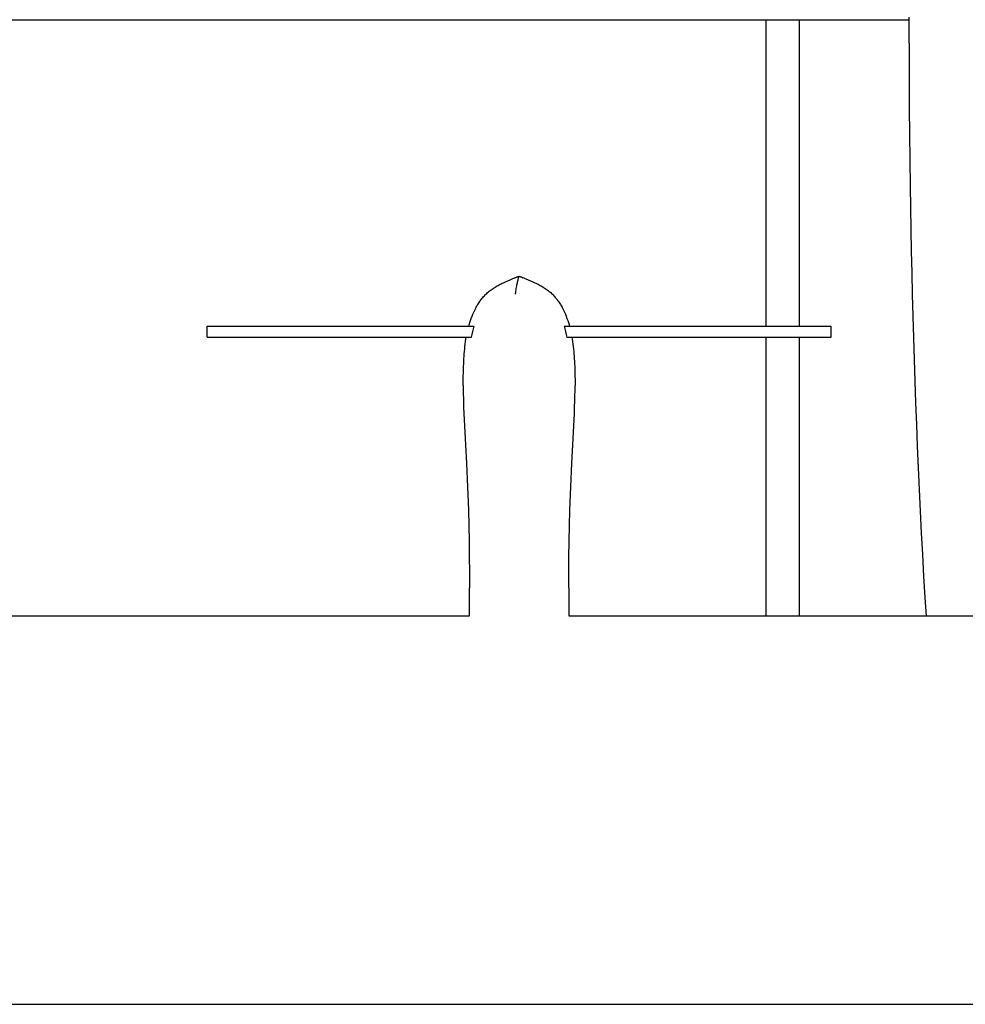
# Model space of a CAD drawing. Header units: millimetres. Extents: x -1528 to 1528, y -800 to 940.
# Tile 3 of 10: x -760 to -78, y -590 to 120. Entities that reach past the tile are written whole.
import ezdxf

# ---------------------------------------------------------------- set-up
doc = ezdxf.new("R2010")
doc.units = ezdxf.units.MM
doc.layers.add('VISIBLE', color=7, linetype='Continuous')

msp = doc.modelspace()

# ---------------------------------------------------------------- linework, layer by layer
at = {"layer": 'VISIBLE'}
for p, q in [((-118.78, 112.36), (-118.77, 121.73)), ((-1499.89, 119.99), (-118.77, 119.99)), ((-221.94, -101.03), (-221.94, 119.99)), ((-197.95, -101.03), (-197.95, 119.99)), ((-118.79, 103), (-118.78, 112.36)), ((-118.79, 103), (-118.77, 93.64)), ((-118.77, 93.64), (-118.75, 84.27)), ((-118.75, 84.27), (-118.71, 74.91)), ((-118.71, 74.91), (-118.6, 56.19)), ((-118.6, 56.19), (-118.45, 37.46)), ((-118.45, 37.46), (-118.25, 18.73)), ((-118.25, 18.73), (-118, 0)), ((-118, 0), (-117.76, -15.62)), ((-117.76, -15.62), (-117.49, -31.24)), ((-117.49, -31.24), (-117.18, -46.87)), ((-117.18, -46.87), (-116.85, -62.49)), ((-116.85, -62.49), (-116.47, -78.12)), ((-414.56, -71.24), (-413.8, -70.85)), ((-413.8, -70.85), (-413.04, -70.46)), ((-413.04, -70.46), (-412.26, -70.08)), ((-412.26, -70.08), (-411.48, -69.71)), ((-411.48, -69.71), (-409.91, -68.98)), ((-409.91, -68.98), (-408.31, -68.28)), ((-408.31, -68.28), (-406.69, -67.61)), ((-406.69, -67.61), (-405.06, -66.94)), ((-405.06, -66.94), (-403.42, -66.3)), ((-403.42, -66.3), (-400.11, -65.02)), ((-403.14, -66.3), (-400.11, -65.02)), ((-401.7, -71.25), (-401.53, -70.46)), ((-401.53, -70.46), (-401.36, -69.71)), ((-401.36, -69.71), (-401.19, -68.98)), ((-401.19, -68.98), (-401.01, -68.28)), ((-401.01, -68.28), (-400.83, -67.61)), ((-400.83, -67.61), (-400.48, -66.3)), ((-400.48, -66.3), (-400.11, -65.02)), ((-400.12, -65.02), (-400.11, -65.02)), ((-400.11, -65.02), (-397.45, -66.3)), ((-400.11, -65.02), (-400.1, -65.02)), ((-400.11, -65.02), (-396.81, -66.3)), ((-396.81, -66.3), (-395.17, -66.94)), ((-395.17, -66.94), (-393.54, -67.61)), ((-393.54, -67.61), (-391.92, -68.28)), ((-391.92, -68.28), (-390.32, -68.98)), ((-390.32, -68.98), (-388.74, -69.71)), ((-388.74, -69.71), (-387.96, -70.08)), ((-387.96, -70.08), (-387.19, -70.46)), ((-387.19, -70.46), (-386.43, -70.85)), ((-386.43, -70.85), (-385.67, -71.24)), ((-424.66, -78.56), (-424.12, -78.02)), ((-424.12, -78.02), (-423.52, -77.45)), ((-423.52, -77.45), (-422.9, -76.89)), ((-422.9, -76.89), (-422.27, -76.34)), ((-422.27, -76.34), (-421.62, -75.82)), ((-421.62, -75.82), (-420.97, -75.3)), ((-420.97, -75.3), (-420.3, -74.8)), ((-420.3, -74.8), (-419.62, -74.32)), ((-419.62, -74.32), (-418.92, -73.84)), ((-418.92, -73.84), (-418.22, -73.38)), ((-418.22, -73.38), (-417.51, -72.93)), ((-417.51, -72.93), (-416.78, -72.49)), ((-416.78, -72.49), (-416.05, -72.07)), ((-416.05, -72.07), (-415.31, -71.65)), ((-415.31, -71.65), (-414.56, -71.24)), ((-402.74, -78.02), (-402.68, -77.45)), ((-402.68, -77.45), (-402.61, -76.89)), ((-402.61, -76.89), (-402.47, -75.82)), ((-402.47, -75.82), (-402.33, -74.8)), ((-402.33, -74.8), (-402.18, -73.84)), ((-402.18, -73.84), (-402.02, -72.93)), ((-402.02, -72.93), (-401.86, -72.07)), ((-401.86, -72.07), (-401.7, -71.25)), ((-385.67, -71.24), (-384.92, -71.65)), ((-384.92, -71.65), (-384.18, -72.07)), ((-384.18, -72.07), (-383.44, -72.49)), ((-383.44, -72.49), (-382.72, -72.93)), ((-382.72, -72.93), (-382.01, -73.38)), ((-382.01, -73.38), (-381.31, -73.84)), ((-381.31, -73.84), (-380.61, -74.32)), ((-380.61, -74.32), (-379.93, -74.8)), ((-379.93, -74.8), (-379.26, -75.3)), ((-379.26, -75.3), (-378.61, -75.82)), ((-378.61, -75.82), (-377.96, -76.34)), ((-377.96, -76.34), (-377.33, -76.89)), ((-377.33, -76.89), (-376.71, -77.45)), ((-376.71, -77.45), (-376.11, -78.02)), ((-376.11, -78.02), (-375.57, -78.56)), ((-429.86, -85.34), (-429.44, -84.67)), ((-429.44, -84.67), (-429.02, -84.01)), ((-429.02, -84.01), (-428.58, -83.36)), ((-428.58, -83.36), (-428.13, -82.72)), ((-428.13, -82.72), (-427.67, -82.09)), ((-427.67, -82.09), (-427.2, -81.47)), ((-427.2, -81.47), (-426.71, -80.87)), ((-426.71, -80.87), (-426.22, -80.27)), ((-426.22, -80.27), (-425.71, -79.69)), ((-425.71, -79.69), (-425.19, -79.12)), ((-425.19, -79.12), (-424.66, -78.56)), ((-375.57, -78.56), (-375.04, -79.12)), ((-375.04, -79.12), (-374.52, -79.69)), ((-374.52, -79.69), (-374.01, -80.27)), ((-374.01, -80.27), (-373.52, -80.87)), ((-373.52, -80.87), (-373.03, -81.47)), ((-373.03, -81.47), (-372.56, -82.09)), ((-372.56, -82.09), (-372.1, -82.72)), ((-372.1, -82.72), (-371.65, -83.36)), ((-371.65, -83.36), (-371.21, -84.01)), ((-371.21, -84.01), (-370.78, -84.67)), ((-370.78, -84.67), (-370.37, -85.34)), ((-116.47, -78.12), (-116.07, -93.75)), ((-433.47, -92.44), (-432.82, -90.97)), ((-432.82, -90.97), (-432.14, -89.52)), ((-432.14, -89.52), (-431.42, -88.1)), ((-431.42, -88.1), (-431.05, -87.39)), ((-431.05, -87.39), (-430.66, -86.7)), ((-430.66, -86.7), (-430.27, -86.01)), ((-430.27, -86.01), (-429.86, -85.34)), ((-370.37, -85.34), (-369.96, -86.01)), ((-369.96, -86.01), (-369.56, -86.7)), ((-369.56, -86.7), (-369.18, -87.39)), ((-369.18, -87.39), (-368.8, -88.1)), ((-368.8, -88.1), (-368.08, -89.52)), ((-368.08, -89.52), (-367.4, -90.97)), ((-367.4, -90.97), (-366.76, -92.44)), ((-436.12, -100.03), (-435.66, -98.49)), ((-435.66, -98.49), (-435.17, -96.96)), ((-435.17, -96.96), (-434.64, -95.44)), ((-434.64, -95.44), (-434.07, -93.94)), ((-434.07, -93.94), (-433.47, -92.44)), ((-366.76, -92.44), (-366.16, -93.94)), ((-366.16, -93.94), (-365.59, -95.44)), ((-365.59, -95.44), (-365.06, -96.96)), ((-365.06, -96.96), (-364.57, -98.49)), ((-364.57, -98.49), (-364.1, -100.03)), ((-116.07, -93.75), (-115.63, -109.38)), ((-625.18, -109.03), (-625.18, -101.03)), ((-625.18, -101.03), (-625.18, -101.03)), ((-625.18, -101.03), (-625.15, -101.03)), ((-625.18, -101.03), (-625.14, -101.03)), ((-625.15, -101.03), (-625.08, -101.03)), ((-625.14, -101.03), (-625.07, -101.03)), ((-625.08, -101.03), (-624.97, -101.03)), ((-625.07, -101.03), (-624.96, -101.03)), ((-624.97, -101.03), (-624.84, -101.03)), ((-624.96, -101.03), (-624.83, -101.03)), ((-624.84, -101.03), (-624.66, -101.03)), ((-624.83, -101.03), (-624.65, -101.03)), ((-624.66, -101.03), (-624.46, -101.03)), ((-624.65, -101.03), (-624.45, -101.03)), ((-624.46, -101.03), (-624.22, -101.03)), ((-624.45, -101.03), (-624.22, -101.03)), ((-624.22, -101.03), (-623.96, -101.03)), ((-624.22, -101.03), (-623.96, -101.03)), ((-623.96, -101.03), (-623.66, -101.03)), ((-623.96, -101.03), (-623.66, -101.03)), ((-623.66, -101.03), (-623.34, -101.03)), ((-623.66, -101.03), (-623.33, -101.03)), ((-623.34, -101.03), (-622.99, -101.03)), ((-623.33, -101.03), (-622.97, -101.03)), ((-622.99, -101.03), (-622.61, -101.03)), ((-622.97, -101.03), (-622.58, -101.03)), ((-622.61, -101.03), (-622.2, -101.03)), ((-622.58, -101.03), (-622.17, -101.03)), ((-622.2, -101.03), (-621.77, -101.03)), ((-622.17, -101.03), (-621.72, -101.03)), ((-621.77, -101.03), (-621.31, -101.03)), ((-621.72, -101.03), (-621.25, -101.03)), ((-621.31, -101.03), (-620.83, -101.03)), ((-621.25, -101.03), (-620.76, -101.03)), ((-620.83, -101.03), (-620.32, -101.03)), ((-620.76, -101.03), (-620.23, -101.03)), ((-620.32, -101.03), (-619.79, -101.03)), ((-620.23, -101.03), (-619.69, -101.03)), ((-619.79, -101.03), (-619.23, -101.03)), ((-619.69, -101.03), (-619.12, -101.03)), ((-619.23, -101.03), (-618.65, -101.03)), ((-619.12, -101.03), (-618.52, -101.03)), ((-618.65, -101.03), (-618.05, -101.03)), ((-618.52, -101.03), (-617.91, -101.03)), ((-618.05, -101.03), (-617.43, -101.03)), ((-617.91, -101.03), (-617.27, -101.03)), ((-617.43, -101.03), (-616.78, -101.03)), ((-617.27, -101.03), (-616.61, -101.03)), ((-616.78, -101.03), (-616.12, -101.03)), ((-616.61, -101.03), (-615.92, -101.03)), ((-616.12, -101.03), (-614.73, -101.03)), ((-615.92, -101.03), (-615.22, -101.03)), ((-615.22, -101.03), (-613.76, -101.03)), ((-614.73, -101.03), (-613.27, -101.03)), ((-613.76, -101.03), (-612.23, -101.03)), ((-613.27, -101.03), (-611.74, -101.03)), ((-612.23, -101.03), (-610.62, -101.03)), ((-611.74, -101.03), (-610.15, -101.03)), ((-610.62, -101.03), (-608.96, -101.03)), ((-610.15, -101.03), (-608.5, -101.03)), ((-608.96, -101.03), (-607.24, -101.03)), ((-608.5, -101.03), (-606.8, -101.03)), ((-607.24, -101.03), (-605.47, -101.03)), ((-606.8, -101.03), (-605.05, -101.03)), ((-605.47, -101.03), (-603.65, -101.03)), ((-605.05, -101.03), (-603.25, -101.03)), ((-603.65, -101.03), (-601.79, -101.03)), ((-603.25, -101.03), (-601.42, -101.03)), ((-601.79, -101.03), (-599.89, -101.03)), ((-601.42, -101.03), (-599.55, -101.03)), ((-599.89, -101.03), (-597.97, -101.03)), ((-599.55, -101.03), (-597.66, -101.03)), ((-597.97, -101.03), (-596.02, -101.03)), ((-597.66, -101.03), (-595.74, -101.03)), ((-596.02, -101.03), (-592.06, -101.03)), ((-595.74, -101.03), (-591.85, -101.03)), ((-592.06, -101.03), (-588.07, -101.03)), ((-591.85, -101.03), (-587.94, -101.03)), ((-588.07, -101.03), (-584.09, -101.03)), ((-587.94, -101.03), (-584.03, -101.03)), ((-584.09, -101.03), (-582.11, -101.03)), ((-584.03, -101.03), (-582.09, -101.03)), ((-582.11, -101.03), (-580.15, -101.03)), ((-582.09, -101.03), (-580.17, -101.03)), ((-580.17, -101.03), (-578.16, -101.03)), ((-580.15, -101.03), (-578.15, -101.03)), ((-578.16, -101.03), (-576.17, -101.03)), ((-578.15, -101.03), (-576.18, -101.03)), ((-576.18, -101.03), (-574.22, -101.03)), ((-576.17, -101.03), (-574.2, -101.03)), ((-574.22, -101.03), (-572.29, -101.03)), ((-574.2, -101.03), (-572.26, -101.03)), ((-572.29, -101.03), (-570.39, -101.03)), ((-572.26, -101.03), (-570.34, -101.03)), ((-570.39, -101.03), (-568.5, -101.03)), ((-570.34, -101.03), (-568.44, -101.03)), ((-568.5, -101.03), (-566.64, -101.03)), ((-568.44, -101.03), (-566.57, -101.03)), ((-566.64, -101.03), (-564.79, -101.03)), ((-566.57, -101.03), (-564.72, -101.03)), ((-564.79, -101.03), (-562.97, -101.03)), ((-564.72, -101.03), (-562.89, -101.03)), ((-562.97, -101.03), (-561.17, -101.03)), ((-562.89, -101.03), (-561.08, -101.03)), ((-561.17, -101.03), (-559.39, -101.03)), ((-561.08, -101.03), (-559.29, -101.03)), ((-559.39, -101.03), (-557.62, -101.03)), ((-559.29, -101.03), (-557.52, -101.03)), ((-557.62, -101.03), (-555.88, -101.03)), ((-557.52, -101.03), (-555.77, -101.03)), ((-555.88, -101.03), (-554.15, -101.03)), ((-555.77, -101.03), (-554.03, -101.03)), ((-554.15, -101.03), (-552.44, -101.03)), ((-554.03, -101.03), (-550.62, -101.03)), ((-552.44, -101.03), (-550.75, -101.03)), ((-550.75, -101.03), (-549.07, -101.03)), ((-550.62, -101.03), (-547.28, -101.03)), ((-549.07, -101.03), (-547.42, -101.03)), ((-547.42, -101.03), (-544.14, -101.03)), ((-547.28, -101.03), (-544.01, -101.03)), ((-544.14, -101.03), (-540.93, -101.03)), ((-544.01, -101.03), (-540.79, -101.03)), ((-540.93, -101.03), (-537.77, -101.03)), ((-540.79, -101.03), (-537.63, -101.03)), ((-537.77, -101.03), (-534.67, -101.03)), ((-537.63, -101.03), (-534.53, -101.03)), ((-534.67, -101.03), (-531.61, -101.03)), ((-534.53, -101.03), (-531.47, -101.03)), ((-531.61, -101.03), (-528.59, -101.03)), ((-531.47, -101.03), (-528.46, -101.03)), ((-528.59, -101.03), (-525.61, -101.03)), ((-528.46, -101.03), (-525.49, -101.03)), ((-525.61, -101.03), (-522.67, -101.03)), ((-525.49, -101.03), (-522.55, -101.03)), ((-522.67, -101.03), (-519.76, -101.03)), ((-522.55, -101.03), (-519.65, -101.03)), ((-519.76, -101.03), (-516.88, -101.03)), ((-519.65, -101.03), (-516.77, -101.03)), ((-516.88, -101.03), (-514.02, -101.03)), ((-516.77, -101.03), (-513.92, -101.03)), ((-514.02, -101.03), (-511.18, -101.03)), ((-513.92, -101.03), (-511.09, -101.03)), ((-511.18, -101.03), (-508.36, -101.03)), ((-511.09, -101.03), (-508.28, -101.03)), ((-508.36, -101.03), (-505.54, -101.03)), ((-508.28, -101.03), (-502.68, -101.03)), ((-505.54, -101.03), (-502.74, -101.03)), ((-502.74, -101.03), (-497.14, -101.03)), ((-502.68, -101.03), (-497.1, -101.03)), ((-497.14, -101.03), (-491.53, -101.03)), ((-497.1, -101.03), (-491.51, -101.03)), ((-491.53, -101.03), (-485.86, -101.03)), ((-491.51, -101.03), (-485.87, -101.03)), ((-485.87, -101.03), (-480.15, -101.03)), ((-485.86, -101.03), (-483.01, -101.03)), ((-483.01, -101.03), (-480.13, -101.03)), ((-480.15, -101.03), (-477.32, -101.03)), ((-480.13, -101.03), (-477.15, -101.03)), ((-477.32, -101.03), (-474.48, -101.03)), ((-477.15, -101.03), (-474.15, -101.03)), ((-474.48, -101.03), (-471.61, -101.03)), ((-474.15, -101.03), (-471.12, -101.03)), ((-471.61, -101.03), (-468.71, -101.03)), ((-471.12, -101.03), (-468.07, -101.03)), ((-468.71, -101.03), (-465.79, -101.03)), ((-468.07, -101.03), (-464.99, -101.03)), ((-465.79, -101.03), (-462.86, -101.03)), ((-464.99, -101.03), (-461.89, -101.03)), ((-462.86, -101.03), (-456.92, -101.03)), ((-461.89, -101.03), (-458.77, -101.03)), ((-458.77, -101.03), (-455.62, -101.03)), ((-456.92, -101.03), (-450.9, -101.03)), ((-455.62, -101.03), (-449.28, -101.03)), ((-450.9, -101.03), (-444.82, -101.03)), ((-449.28, -101.03), (-442.87, -101.03)), ((-444.82, -101.03), (-438.69, -101.03)), ((-442.87, -101.03), (-436.41, -101.03)), ((-438.69, -101.03), (-432.5, -101.03)), ((-436.41, -101.03), (-436.12, -100.03)), ((-436.41, -101.03), (-436.39, -101.03)), ((-436.41, -101.03), (-436.41, -101.03)), ((-436.39, -101.03), (-436.32, -101.03)), ((-436.32, -101.03), (-436.22, -101.03)), ((-436.22, -101.03), (-436.07, -101.03)), ((-436.07, -101.03), (-435.88, -101.03)), ((-435.88, -101.03), (-435.65, -101.03)), ((-435.65, -101.03), (-435.39, -101.03)), ((-435.39, -101.03), (-435.08, -101.03)), ((-435.08, -101.03), (-434.73, -101.03)), ((-434.73, -101.03), (-434.35, -101.03)), ((-434.35, -101.03), (-433.94, -101.03)), ((-434.06, -107.01), (-433.59, -105.01)), ((-433.94, -101.03), (-433.49, -101.03)), ((-433.59, -105.01), (-433.07, -103.01)), ((-433.49, -101.03), (-433.01, -101.03)), ((-433.07, -103.01), (-432.5, -101.03)), ((-433.01, -101.03), (-432.5, -101.03)), ((-367.74, -101.03), (-367.17, -103.01)), ((-367.74, -101.03), (-367.31, -101.03)), ((-367.74, -101.03), (-361.56, -101.03)), ((-367.31, -101.03), (-366.91, -101.03)), ((-367.17, -103.01), (-366.64, -105.01)), ((-366.91, -101.03), (-366.52, -101.03)), ((-366.64, -105.01), (-366.18, -107.01)), ((-366.52, -101.03), (-366.16, -101.03)), ((-366.16, -101.03), (-365.82, -101.03)), ((-365.82, -101.03), (-365.51, -101.03)), ((-365.51, -101.03), (-365.22, -101.03)), ((-365.22, -101.03), (-364.96, -101.03)), ((-364.96, -101.03), (-364.72, -101.03)), ((-364.72, -101.03), (-364.51, -101.03)), ((-364.51, -101.03), (-364.33, -101.03)), ((-364.33, -101.03), (-364.17, -101.03)), ((-364.17, -101.03), (-364.05, -101.03)), ((-364.1, -100.03), (-363.82, -101.03)), ((-364.05, -101.03), (-363.95, -101.03)), ((-363.95, -101.03), (-363.88, -101.03)), ((-363.88, -101.03), (-363.83, -101.03)), ((-363.83, -101.03), (-363.82, -101.03)), ((-363.82, -101.03), (-363.82, -101.03)), ((-363.82, -101.03), (-363.81, -101.03)), ((-363.81, -101.03), (-357.34, -101.03)), ((-361.56, -101.03), (-355.42, -101.03)), ((-357.34, -101.03), (-350.93, -101.03)), ((-355.42, -101.03), (-349.34, -101.03)), ((-350.93, -101.03), (-344.59, -101.03)), ((-349.34, -101.03), (-343.33, -101.03)), ((-344.59, -101.03), (-341.44, -101.03)), ((-343.33, -101.03), (-337.39, -101.03)), ((-341.44, -101.03), (-338.32, -101.03)), ((-338.32, -101.03), (-335.22, -101.03)), ((-337.39, -101.03), (-334.45, -101.03)), ((-335.22, -101.03), (-332.14, -101.03)), ((-334.45, -101.03), (-331.53, -101.03)), ((-332.14, -101.03), (-326.06, -101.03)), ((-331.53, -101.03), (-328.64, -101.03)), ((-328.64, -101.03), (-325.76, -101.03)), ((-326.06, -101.03), (-323.06, -101.03)), ((-325.76, -101.03), (-322.92, -101.03)), ((-323.06, -101.03), (-320.08, -101.03)), ((-322.92, -101.03), (-320.1, -101.03)), ((-320.1, -101.03), (-314.37, -101.03)), ((-320.08, -101.03), (-317.2, -101.03)), ((-317.2, -101.03), (-314.34, -101.03)), ((-314.37, -101.03), (-308.73, -101.03)), ((-314.34, -101.03), (-308.68, -101.03)), ((-308.73, -101.03), (-303.14, -101.03)), ((-308.68, -101.03), (-303.07, -101.03)), ((-303.14, -101.03), (-297.56, -101.03)), ((-303.07, -101.03), (-297.47, -101.03)), ((-297.56, -101.03), (-291.97, -101.03)), ((-297.47, -101.03), (-294.66, -101.03)), ((-294.66, -101.03), (-291.85, -101.03)), ((-291.97, -101.03), (-289.15, -101.03)), ((-291.85, -101.03), (-289.03, -101.03)), ((-289.15, -101.03), (-286.32, -101.03)), ((-289.03, -101.03), (-286.19, -101.03)), ((-286.32, -101.03), (-283.47, -101.03)), ((-286.19, -101.03), (-283.33, -101.03)), ((-283.47, -101.03), (-280.6, -101.03)), ((-283.33, -101.03), (-280.45, -101.03)), ((-280.6, -101.03), (-277.69, -101.03)), ((-280.45, -101.03), (-277.54, -101.03)), ((-277.69, -101.03), (-274.76, -101.03)), ((-277.54, -101.03), (-274.59, -101.03)), ((-274.76, -101.03), (-271.79, -101.03)), ((-274.59, -101.03), (-271.62, -101.03)), ((-271.79, -101.03), (-268.77, -101.03)), ((-271.62, -101.03), (-268.6, -101.03)), ((-268.77, -101.03), (-265.72, -101.03)), ((-268.6, -101.03), (-265.54, -101.03)), ((-265.72, -101.03), (-262.61, -101.03)), ((-265.54, -101.03), (-262.43, -101.03)), ((-262.61, -101.03), (-259.45, -101.03)), ((-262.43, -101.03), (-259.28, -101.03)), ((-259.45, -101.03), (-256.24, -101.03)), ((-259.28, -101.03), (-256.06, -101.03)), ((-256.24, -101.03), (-252.96, -101.03)), ((-256.06, -101.03), (-252.79, -101.03)), ((-252.96, -101.03), (-249.62, -101.03)), ((-252.79, -101.03), (-251.13, -101.03)), ((-251.13, -101.03), (-249.46, -101.03)), ((-249.62, -101.03), (-246.21, -101.03)), ((-249.46, -101.03), (-247.77, -101.03)), ((-247.77, -101.03), (-246.06, -101.03)), ((-246.21, -101.03), (-244.47, -101.03)), ((-246.06, -101.03), (-244.33, -101.03)), ((-244.47, -101.03), (-242.72, -101.03)), ((-244.33, -101.03), (-242.59, -101.03)), ((-242.72, -101.03), (-240.95, -101.03)), ((-242.59, -101.03), (-240.82, -101.03)), ((-240.95, -101.03), (-239.16, -101.03)), ((-240.82, -101.03), (-239.04, -101.03)), ((-239.16, -101.03), (-237.35, -101.03)), ((-239.04, -101.03), (-237.24, -101.03)), ((-237.35, -101.03), (-235.52, -101.03)), ((-237.24, -101.03), (-235.42, -101.03)), ((-235.52, -101.03), (-233.67, -101.03)), ((-235.42, -101.03), (-233.57, -101.03)), ((-233.67, -101.03), (-231.8, -101.03)), ((-233.57, -101.03), (-231.71, -101.03)), ((-231.8, -101.03), (-229.9, -101.03)), ((-231.71, -101.03), (-229.83, -101.03)), ((-229.9, -101.03), (-227.98, -101.03)), ((-229.83, -101.03), (-227.92, -101.03)), ((-227.98, -101.03), (-226.04, -101.03)), ((-227.92, -101.03), (-225.99, -101.03)), ((-226.04, -101.03), (-224.07, -101.03)), ((-225.99, -101.03), (-224.04, -101.03)), ((-224.07, -101.03), (-222.08, -101.03)), ((-224.04, -101.03), (-222.06, -101.03)), ((-222.08, -101.03), (-220.07, -101.03)), ((-222.06, -101.03), (-220.06, -101.03)), ((-220.07, -101.03), (-218.15, -101.03)), ((-220.06, -101.03), (-218.1, -101.03)), ((-218.15, -101.03), (-216.21, -101.03)), ((-218.1, -101.03), (-216.13, -101.03)), ((-216.21, -101.03), (-212.3, -101.03)), ((-216.13, -101.03), (-212.14, -101.03)), ((-212.3, -101.03), (-208.38, -101.03)), ((-212.14, -101.03), (-208.15, -101.03)), ((-208.38, -101.03), (-204.5, -101.03)), ((-208.15, -101.03), (-204.2, -101.03)), ((-204.5, -101.03), (-202.58, -101.03)), ((-204.2, -101.03), (-202.25, -101.03)), ((-202.58, -101.03), (-200.69, -101.03)), ((-202.25, -101.03), (-200.32, -101.03)), ((-200.69, -101.03), (-198.82, -101.03)), ((-200.32, -101.03), (-198.43, -101.03)), ((-198.82, -101.03), (-196.99, -101.03)), ((-198.43, -101.03), (-196.57, -101.03)), ((-196.99, -101.03), (-195.19, -101.03)), ((-196.57, -101.03), (-194.75, -101.03)), ((-195.19, -101.03), (-193.44, -101.03)), ((-194.75, -101.03), (-192.98, -101.03)), ((-193.44, -101.03), (-191.73, -101.03)), ((-192.98, -101.03), (-191.26, -101.03)), ((-191.73, -101.03), (-190.08, -101.03)), ((-191.26, -101.03), (-189.6, -101.03)), ((-190.08, -101.03), (-188.49, -101.03)), ((-189.6, -101.03), (-187.99, -101.03)), ((-188.49, -101.03), (-186.96, -101.03)), ((-187.99, -101.03), (-186.46, -101.03)), ((-186.96, -101.03), (-185.5, -101.03)), ((-186.46, -101.03), (-185, -101.03)), ((-185.5, -101.03), (-184.11, -101.03)), ((-185, -101.03), (-184.3, -101.03)), ((-184.3, -101.03), (-183.62, -101.03)), ((-184.11, -101.03), (-183.45, -101.03)), ((-183.62, -101.03), (-182.96, -101.03)), ((-183.45, -101.03), (-182.81, -101.03)), ((-182.96, -101.03), (-182.32, -101.03)), ((-182.81, -101.03), (-182.18, -101.03)), ((-182.32, -101.03), (-181.7, -101.03)), ((-182.18, -101.03), (-181.58, -101.03)), ((-181.7, -101.03), (-181.11, -101.03)), ((-181.58, -101.03), (-181, -101.03)), ((-181.11, -101.03), (-180.54, -101.03)), ((-181, -101.03), (-180.45, -101.03)), ((-180.54, -101.03), (-179.99, -101.03)), ((-180.45, -101.03), (-179.91, -101.03)), ((-179.99, -101.03), (-179.47, -101.03)), ((-179.91, -101.03), (-179.4, -101.03)), ((-179.47, -101.03), (-178.97, -101.03)), ((-179.4, -101.03), (-178.92, -101.03)), ((-178.97, -101.03), (-178.5, -101.03)), ((-178.92, -101.03), (-178.46, -101.03)), ((-178.5, -101.03), (-178.06, -101.03)), ((-178.46, -101.03), (-178.03, -101.03)), ((-178.06, -101.03), (-177.64, -101.03)), ((-178.03, -101.03), (-177.62, -101.03)), ((-177.64, -101.03), (-177.26, -101.03)), ((-177.62, -101.03), (-177.24, -101.03)), ((-177.26, -101.03), (-176.9, -101.03)), ((-177.24, -101.03), (-176.89, -101.03)), ((-176.9, -101.03), (-176.57, -101.03)), ((-176.89, -101.03), (-176.57, -101.03)), ((-176.57, -101.03), (-176.27, -101.03)), ((-176.57, -101.03), (-176.27, -101.03)), ((-176.27, -101.03), (-176, -101.03)), ((-176.27, -101.03), (-176.01, -101.03)), ((-176.01, -101.03), (-175.78, -101.03)), ((-176, -101.03), (-175.77, -101.03)), ((-175.78, -101.03), (-175.57, -101.03)), ((-175.77, -101.03), (-175.56, -101.03)), ((-175.57, -101.03), (-175.4, -101.03)), ((-175.56, -101.03), (-175.39, -101.03)), ((-175.4, -101.03), (-175.27, -101.03)), ((-175.39, -101.03), (-175.25, -101.03)), ((-175.27, -101.03), (-175.16, -101.03)), ((-175.25, -101.03), (-175.15, -101.03)), ((-175.16, -101.03), (-175.09, -101.03)), ((-175.15, -101.03), (-175.08, -101.03)), ((-175.09, -101.03), (-175.05, -101.03)), ((-175.08, -101.03), (-175.05, -101.03)), ((-175.05, -109.03), (-175.05, -101.03)), ((-175.05, -101.03), (-175.05, -101.03)), ((-625.18, -109.03), (-625.18, -109.03)), ((-625.18, -109.03), (-625.18, -109.03)), ((-625.18, -109.03), (-625.18, -109.03)), ((-625.18, -109.03), (-625.14, -109.03)), ((-625.14, -109.03), (-625.07, -109.03)), ((-625.07, -109.03), (-624.96, -109.03)), ((-624.96, -109.03), (-624.83, -109.03)), ((-624.83, -109.03), (-624.65, -109.03)), ((-624.65, -109.03), (-624.45, -109.03)), ((-624.45, -109.03), (-624.22, -109.03)), ((-624.22, -109.03), (-623.96, -109.03)), ((-623.96, -109.03), (-623.66, -109.03)), ((-623.66, -109.03), (-623.34, -109.03)), ((-623.34, -109.03), (-622.99, -109.03)), ((-622.99, -109.03), (-622.61, -109.03)), ((-622.61, -109.03), (-622.2, -109.03)), ((-622.2, -109.03), (-621.77, -109.03)), ((-621.77, -109.03), (-621.31, -109.03)), ((-621.31, -109.03), (-620.83, -109.03)), ((-620.83, -109.03), (-620.32, -109.03)), ((-620.32, -109.03), (-619.79, -109.03)), ((-619.79, -109.03), (-619.23, -109.03)), ((-619.23, -109.03), (-618.65, -109.03)), ((-618.65, -109.03), (-618.05, -109.03)), ((-618.05, -109.03), (-617.43, -109.03)), ((-617.43, -109.03), (-616.78, -109.03)), ((-616.78, -109.03), (-616.12, -109.03)), ((-616.12, -109.03), (-614.73, -109.03)), ((-614.73, -109.03), (-613.27, -109.03)), ((-613.27, -109.03), (-611.74, -109.03)), ((-611.74, -109.03), (-610.15, -109.03)), ((-610.15, -109.03), (-608.5, -109.03)), ((-608.5, -109.03), (-606.8, -109.03)), ((-606.8, -109.03), (-605.05, -109.03)), ((-605.05, -109.03), (-603.25, -109.03)), ((-603.25, -109.03), (-601.42, -109.03)), ((-601.42, -109.03), (-599.55, -109.03)), ((-599.55, -109.03), (-597.66, -109.03)), ((-597.66, -109.03), (-595.74, -109.03)), ((-595.74, -109.03), (-591.85, -109.03)), ((-591.85, -109.03), (-587.94, -109.03)), ((-587.94, -109.03), (-584.03, -109.03)), ((-584.03, -109.03), (-582.09, -109.03)), ((-582.09, -109.03), (-580.17, -109.03)), ((-580.17, -109.03), (-578.16, -109.03)), ((-578.16, -109.03), (-576.17, -109.03)), ((-576.17, -109.03), (-574.2, -109.03)), ((-574.2, -109.03), (-572.26, -109.03)), ((-572.26, -109.03), (-570.34, -109.03)), ((-570.34, -109.03), (-568.44, -109.03)), ((-568.44, -109.03), (-566.57, -109.03)), ((-566.57, -109.03), (-564.72, -109.03)), ((-564.72, -109.03), (-562.89, -109.03)), ((-562.89, -109.03), (-561.08, -109.03)), ((-561.08, -109.03), (-559.29, -109.03)), ((-559.29, -109.03), (-557.52, -109.03)), ((-557.52, -109.03), (-555.77, -109.03)), ((-555.77, -109.03), (-554.03, -109.03)), ((-554.03, -109.03), (-550.62, -109.03)), ((-550.62, -109.03), (-547.28, -109.03)), ((-547.28, -109.03), (-544.01, -109.03)), ((-544.01, -109.03), (-540.79, -109.03)), ((-540.79, -109.03), (-537.63, -109.03)), ((-537.63, -109.03), (-534.53, -109.03)), ((-534.53, -109.03), (-531.47, -109.03)), ((-531.47, -109.03), (-528.46, -109.03)), ((-528.46, -109.03), (-525.49, -109.03)), ((-525.49, -109.03), (-522.55, -109.03)), ((-522.55, -109.03), (-519.65, -109.03)), ((-519.65, -109.03), (-516.77, -109.03)), ((-516.77, -109.03), (-513.92, -109.03)), ((-513.92, -109.03), (-511.09, -109.03)), ((-511.09, -109.03), (-508.28, -109.03)), ((-508.28, -109.03), (-502.68, -109.03)), ((-502.68, -109.03), (-497.1, -109.03)), ((-497.1, -109.03), (-491.51, -109.03)), ((-491.51, -109.03), (-485.87, -109.03)), ((-485.87, -109.03), (-480.15, -109.03)), ((-480.15, -109.03), (-477.44, -109.03)), ((-477.44, -109.03), (-474.71, -109.03)), ((-474.71, -109.03), (-471.95, -109.03)), ((-471.95, -109.03), (-469.18, -109.03)), ((-469.18, -109.03), (-466.38, -109.03)), ((-466.38, -109.03), (-463.56, -109.03)), ((-463.56, -109.03), (-457.87, -109.03)), ((-457.87, -109.03), (-452.11, -109.03)), ((-452.11, -109.03), (-446.29, -109.03)), ((-446.29, -109.03), (-440.41, -109.03)), ((-440.41, -109.03), (-434.48, -109.03)), ((-438.97, -113.98), (-438.72, -112.23)), ((-438.72, -112.23), (-438.45, -110.48)), ((-438.45, -110.48), (-438.21, -109.03)), ((-434.49, -109.03), (-434.48, -109.03)), ((-434.48, -109.03), (-434.06, -107.01)), ((-366.18, -107.01), (-365.76, -109.03)), ((-365.76, -109.03), (-365.75, -109.03)), ((-365.76, -109.03), (-359.83, -109.03)), ((-362.02, -109.03), (-361.77, -110.48)), ((-361.77, -110.48), (-361.5, -112.23)), ((-361.5, -112.23), (-361.26, -113.98)), ((-359.83, -109.03), (-353.95, -109.03)), ((-353.95, -109.03), (-348.13, -109.03)), ((-348.13, -109.03), (-342.37, -109.03)), ((-342.37, -109.03), (-336.68, -109.03)), ((-336.68, -109.03), (-333.86, -109.03)), ((-333.86, -109.03), (-331.07, -109.03)), ((-331.07, -109.03), (-328.29, -109.03)), ((-328.29, -109.03), (-325.54, -109.03)), ((-325.54, -109.03), (-322.8, -109.03)), ((-322.8, -109.03), (-320.1, -109.03)), ((-320.1, -109.03), (-314.37, -109.03)), ((-314.37, -109.03), (-308.73, -109.03)), ((-308.73, -109.03), (-303.14, -109.03)), ((-303.14, -109.03), (-297.56, -109.03)), ((-297.56, -109.03), (-291.97, -109.03)), ((-291.97, -109.03), (-289.15, -109.03)), ((-289.15, -109.03), (-286.32, -109.03)), ((-286.32, -109.03), (-283.47, -109.03)), ((-283.47, -109.03), (-280.6, -109.03)), ((-280.6, -109.03), (-277.69, -109.03)), ((-277.69, -109.03), (-274.76, -109.03)), ((-274.76, -109.03), (-271.79, -109.03)), ((-271.79, -109.03), (-268.77, -109.03)), ((-268.77, -109.03), (-265.72, -109.03)), ((-265.72, -109.03), (-262.61, -109.03)), ((-262.61, -109.03), (-259.45, -109.03)), ((-259.45, -109.03), (-256.24, -109.03)), ((-256.24, -109.03), (-252.96, -109.03)), ((-252.96, -109.03), (-249.62, -109.03)), ((-249.62, -109.03), (-246.21, -109.03)), ((-246.21, -109.03), (-244.47, -109.03)), ((-244.47, -109.03), (-242.72, -109.03)), ((-242.72, -109.03), (-240.95, -109.03)), ((-240.95, -109.03), (-239.16, -109.03)), ((-239.16, -109.03), (-237.35, -109.03)), ((-237.35, -109.03), (-235.52, -109.03)), ((-235.52, -109.03), (-233.67, -109.03)), ((-233.67, -109.03), (-231.8, -109.03)), ((-231.8, -109.03), (-229.9, -109.03)), ((-229.9, -109.03), (-227.98, -109.03)), ((-227.98, -109.03), (-226.04, -109.03)), ((-226.04, -109.03), (-224.07, -109.03)), ((-224.07, -109.03), (-222.08, -109.03)), ((-222.08, -109.03), (-220.07, -109.03)), ((-221.94, -310.06), (-221.94, -109.03)), ((-220.07, -109.03), (-218.15, -109.03)), ((-218.15, -109.03), (-216.21, -109.03)), ((-216.21, -109.03), (-212.3, -109.03)), ((-212.3, -109.03), (-208.38, -109.03)), ((-208.38, -109.03), (-204.5, -109.03)), ((-204.5, -109.03), (-202.58, -109.03)), ((-202.58, -109.03), (-200.69, -109.03)), ((-200.69, -109.03), (-198.82, -109.03)), ((-198.82, -109.03), (-196.99, -109.03)), ((-197.95, -310.06), (-197.95, -109.03)), ((-196.99, -109.03), (-195.19, -109.03)), ((-195.19, -109.03), (-193.44, -109.03)), ((-193.44, -109.03), (-191.73, -109.03)), ((-191.73, -109.03), (-190.08, -109.03)), ((-190.08, -109.03), (-188.49, -109.03)), ((-188.49, -109.03), (-186.96, -109.03)), ((-186.96, -109.03), (-185.5, -109.03)), ((-185.5, -109.03), (-184.11, -109.03)), ((-184.11, -109.03), (-183.45, -109.03)), ((-183.45, -109.03), (-182.81, -109.03)), ((-182.81, -109.03), (-182.18, -109.03)), ((-182.18, -109.03), (-181.58, -109.03)), ((-181.58, -109.03), (-181, -109.03)), ((-181, -109.03), (-180.45, -109.03)), ((-180.45, -109.03), (-179.91, -109.03)), ((-179.91, -109.03), (-179.4, -109.03)), ((-179.4, -109.03), (-178.92, -109.03)), ((-178.92, -109.03), (-178.46, -109.03)), ((-178.46, -109.03), (-178.03, -109.03)), ((-178.03, -109.03), (-177.62, -109.03)), ((-177.62, -109.03), (-177.24, -109.03)), ((-177.24, -109.03), (-176.89, -109.03)), ((-176.89, -109.03), (-176.57, -109.03)), ((-176.57, -109.03), (-176.27, -109.03)), ((-176.27, -109.03), (-176.01, -109.03)), ((-176.01, -109.03), (-175.78, -109.03)), ((-175.78, -109.03), (-175.57, -109.03)), ((-175.57, -109.03), (-175.4, -109.03)), ((-175.4, -109.03), (-175.27, -109.03)), ((-175.27, -109.03), (-175.16, -109.03)), ((-175.16, -109.03), (-175.09, -109.03)), ((-175.09, -109.03), (-175.05, -109.03)), ((-175.05, -109.03), (-175.05, -109.03)), ((-175.05, -109.03), (-175.05, -109.03)), ((-115.63, -109.38), (-115.16, -125.01)), ((-439.69, -121), (-439.55, -119.24)), ((-439.55, -119.24), (-439.38, -117.48)), ((-439.38, -117.48), (-439.18, -115.73)), ((-439.18, -115.73), (-438.97, -113.98)), ((-361.26, -113.98), (-361.04, -115.73)), ((-361.04, -115.73), (-360.85, -117.48)), ((-360.85, -117.48), (-360.68, -119.24)), ((-360.68, -119.24), (-360.53, -121)), ((-440.12, -128.04), (-440.04, -126.28)), ((-440.04, -126.28), (-439.94, -124.52)), ((-439.94, -124.52), (-439.82, -122.76)), ((-439.82, -122.76), (-439.69, -121)), ((-360.53, -121), (-360.4, -122.76)), ((-360.4, -122.76), (-360.29, -124.52)), ((-360.29, -124.52), (-360.19, -126.28)), ((-360.19, -126.28), (-360.1, -128.04)), ((-115.16, -125.01), (-114.64, -140.64)), ((-440.41, -137.02), (-440.36, -134.77)), ((-440.36, -134.77), (-440.3, -132.52)), ((-440.3, -132.52), (-440.22, -130.28)), ((-440.22, -130.28), (-440.12, -128.04)), ((-360.1, -128.04), (-360.01, -130.28)), ((-360.01, -130.28), (-359.93, -132.52)), ((-359.93, -132.52), (-359.87, -134.77)), ((-359.87, -134.77), (-359.82, -137.02)), ((-440.46, -141.51), (-440.44, -139.26)), ((-440.46, -143.76), (-440.46, -141.51)), ((-440.44, -139.26), (-440.41, -137.02)), ((-359.82, -137.02), (-359.79, -139.26)), ((-359.79, -139.26), (-359.77, -141.51)), ((-359.77, -141.51), (-359.77, -143.76)), ((-114.64, -140.64), (-114.1, -156.27)), ((-440.46, -143.76), (-440.45, -146.01)), ((-440.45, -146.01), (-440.43, -148.26)), ((-440.43, -148.26), (-440.4, -150.51)), ((-359.83, -150.51), (-359.8, -148.26)), ((-359.8, -148.26), (-359.78, -146.01)), ((-359.78, -146.01), (-359.77, -143.76)), ((-440.4, -150.51), (-440.36, -152.76)), ((-440.36, -152.76), (-440.3, -155.01)), ((-440.3, -155.01), (-440.17, -159.52)), ((-360.06, -159.52), (-359.93, -155.01)), ((-359.93, -155.01), (-359.87, -152.76)), ((-359.87, -152.76), (-359.83, -150.51)), ((-440.17, -159.52), (-440, -164.02)), ((-360.22, -164.02), (-360.06, -159.52)), ((-114.1, -156.27), (-113.51, -171.9)), ((-440, -164.02), (-439.81, -168.53)), ((-439.81, -168.53), (-439.59, -173.03)), ((-360.63, -173.03), (-360.42, -168.53)), ((-360.42, -168.53), (-360.22, -164.02)), ((-439.59, -173.03), (-439.36, -177.54)), ((-360.87, -177.54), (-360.63, -173.03)), ((-113.51, -171.9), (-112.89, -187.52)), ((-439.36, -177.54), (-439.12, -182.05)), ((-439.12, -182.05), (-438.12, -200.06)), ((-362.1, -200.06), (-361.11, -182.05)), ((-361.11, -182.05), (-360.87, -177.54)), ((-112.89, -187.52), (-112.22, -203.15)), ((-438.12, -200.06), (-437.84, -205.68)), ((-437.84, -205.68), (-437.58, -211.29)), ((-362.64, -211.29), (-362.39, -205.68)), ((-362.39, -205.68), (-362.1, -200.06)), ((-112.22, -203.15), (-111.52, -218.77)), ((-437.58, -211.29), (-437.35, -216.9)), ((-362.88, -216.9), (-362.64, -211.29)), ((-437.35, -216.9), (-437.13, -222.51)), ((-363.1, -222.51), (-362.88, -216.9)), ((-111.52, -218.77), (-110.78, -234.39)), ((-437.13, -222.51), (-436.76, -233.72)), ((-363.47, -233.72), (-363.1, -222.51)), ((-436.76, -233.72), (-436.47, -244.92)), ((-363.76, -244.92), (-363.47, -233.72)), ((-110.78, -234.39), (-110, -250)), ((-436.47, -244.92), (-436.24, -256.12)), ((-363.98, -256.12), (-363.76, -244.92)), ((-110, -250), (-109.17, -265.65)), ((-436.24, -256.12), (-436.09, -267.32)), ((-364.14, -267.32), (-363.98, -256.12)), ((-436.09, -267.32), (-435.99, -278.52)), ((-364.24, -278.52), (-364.14, -267.32)), ((-109.17, -265.65), (-108.3, -281.3)), ((-435.99, -278.52), (-435.95, -289.73)), ((-364.28, -289.73), (-364.24, -278.52)), ((-108.3, -281.3), (-107.38, -296.95)), ((-435.97, -300.95), (-435.95, -289.73)), ((-364.28, -289.73), (-364.26, -300.96)), ((-107.38, -296.95), (-106.57, -310.06)), ((-436.02, -310.06), (-435.97, -300.95)), ((-364.26, -300.96), (-364.21, -310.06)), ((-964.39, -310.06), (-436.01, -310.06)), ((-364.22, -310.06), (364.22, -310.06)), ((-1500.43, -590.17), (1500.43, -590.17))]:
    msp.add_line(p, q, dxfattribs=at)

doc.saveas('drawing.dxf')
